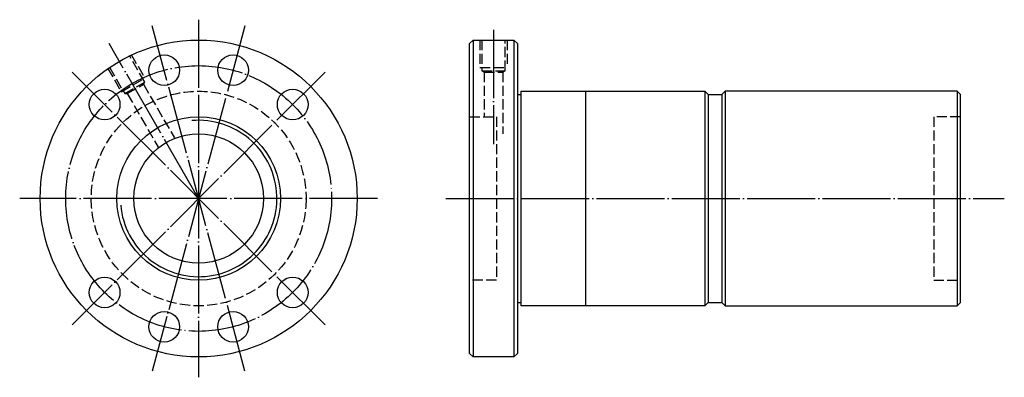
# Model space of a CAD drawing. Header units: millimetres. Extents: x -31 to 258, y 148 to 252.
import ezdxf

# ---------------------------------------------------------------- set-up
doc = ezdxf.new("R2010")
doc.units = ezdxf.units.MM
for name, pattern in [('CENTER', [22, 20, -1, 0, -1]), ('DASHED', [4, 3, -1]), ('THIN', [200000, 200000, 0])]:
    doc.linetypes.add(name, pattern=pattern)
doc.layers.add('NT', color=7, linetype='Continuous')

msp = doc.modelspace()

# ---------------------------------------------------------------- linework, layer by layer
at = {"layer": 'NT', "color": 3, "linetype": 'CENTER'}
for p, q in [((21.5, 252.5), (21.5, 147.5)), ((35.09, 250.71), (7.91, 149.29)), ((35.09, 149.29), (7.91, 250.71)), ((108, 249.5), (108, 216)), ((21.5, 200), (-4.75, 245.47)), ((58.62, 237.12), (-15.62, 162.88)), ((58.62, 162.88), (-15.62, 237.12)), ((74, 200), (-31, 200)), ((94, 200), (257.84, 200))]:
    msp.add_line(p, q, dxfattribs=at)
at = {"layer": 'NT', "color": 16, "linetype": 'Continuous'}
for p, q in [((101, 245.5), (102, 246.5)), ((102, 246.5), (114, 246.5)), ((102, 246.5), (102, 153.5)), ((114, 246.5), (115, 245.5)), ((114, 246.5), (114, 153.5)), ((101, 154.5), (101, 245.5)), ((115, 245.5), (115, 154.5)), ((116, 231.5), (116, 168.5)), ((116, 231.5), (170, 231.5)), ((135, 231.5), (135, 168.5)), ((170, 231.5), (171, 230.5)), ((170, 231.5), (170, 168.5)), ((176, 231.5), (175, 230.5)), ((244, 231.5), (176, 231.5)), ((176, 231.5), (176, 168.5)), ((244, 231.5), (244, 168.5)), ((244, 231.5), (245, 230.5)), ((115, 230.5), (116, 230.5)), ((171, 230.5), (171, 169.5)), ((171, 230.5), (175, 230.5)), ((175, 230.5), (175, 169.5)), ((245, 169.5), (245, 230.5)), ((115, 169.5), (116, 169.5)), ((170, 168.5), (116, 168.5)), ((171, 169.5), (170, 168.5)), ((171, 169.5), (175, 169.5)), ((175, 169.5), (176, 168.5)), ((176, 168.5), (244, 168.5)), ((244, 168.5), (245, 169.5)), ((102, 153.5), (101, 154.5)), ((114, 153.5), (102, 153.5)), ((115, 154.5), (114, 153.5))]:
    msp.add_line(p, q, dxfattribs=at)
at = {"layer": 'NT', "color": 1, "linetype": 'DASHED'}
for p, q in [((104, 246.5), (104, 238.5)), ((112, 246.5), (112, 238.5)), ((1.71, 242.27), (5.71, 235.34)), ((-5.21, 238.27), (-1.21, 231.34)), ((104, 238.5), (112, 238.5)), ((104.6, 237.5), (111.4, 237.5)), ((105.25, 237.12), (105.25, 224)), ((110.75, 237.12), (110.75, 219)), ((-1.21, 231.34), (5.71, 235.34)), ((-0.19, 230.78), (5.69, 234.18)), ((5.32, 233.53), (14.38, 217.83)), ((0.56, 230.78), (9.62, 215.08)), ((101, 224), (108.88, 224)), ((108.88, 224), (108.88, 176)), ((245, 224), (237.12, 224)), ((237.12, 224), (237.12, 176)), ((108.88, 176), (101, 176)), ((237.12, 176), (245, 176))]:
    msp.add_line(p, q, dxfattribs=at)
for points in [[(104.6, 246.5), (104.6, 237.5), (105.25, 237.12), (110.75, 237.12), (111.4, 237.5), (111.4, 246.5)], [(-4.69, 238.57), (-0.19, 230.78), (0.56, 230.78), (5.32, 233.53), (5.69, 234.18), (1.19, 241.97)]]:
    msp.add_lwpolyline(points, dxfattribs=at)
at = {"layer": 'NT', "color": 16, "linetype": 'Continuous'}
for centre, radius in [((21.5, 200), 46.5), ((11.41, 237.67), 4.5), ((31.59, 237.67), 4.5), ((-6.08, 227.58), 4.5), ((49.08, 227.58), 4.5), ((21.5, 200), 24), ((21.5, 200), 19), ((-6.08, 172.42), 4.5), ((49.08, 172.42), 4.5), ((11.41, 162.33), 4.5), ((31.59, 162.33), 4.5)]:
    msp.add_circle(centre, radius, dxfattribs=at)
at = {"layer": 'NT', "color": 3, "linetype": 'CENTER'}
msp.add_circle((21.5, 200), 39, dxfattribs=at)
at = {"layer": 'NT', "color": 1, "linetype": 'DASHED'}
msp.add_circle((21.5, 200), 31.5, dxfattribs=at)
at = {"layer": 'NT', "color": 5, "linetype": 'THIN'}
msp.add_arc((21.5, 200), 22.95, 185, 95, dxfattribs=at)

doc.saveas('drawing.dxf')
